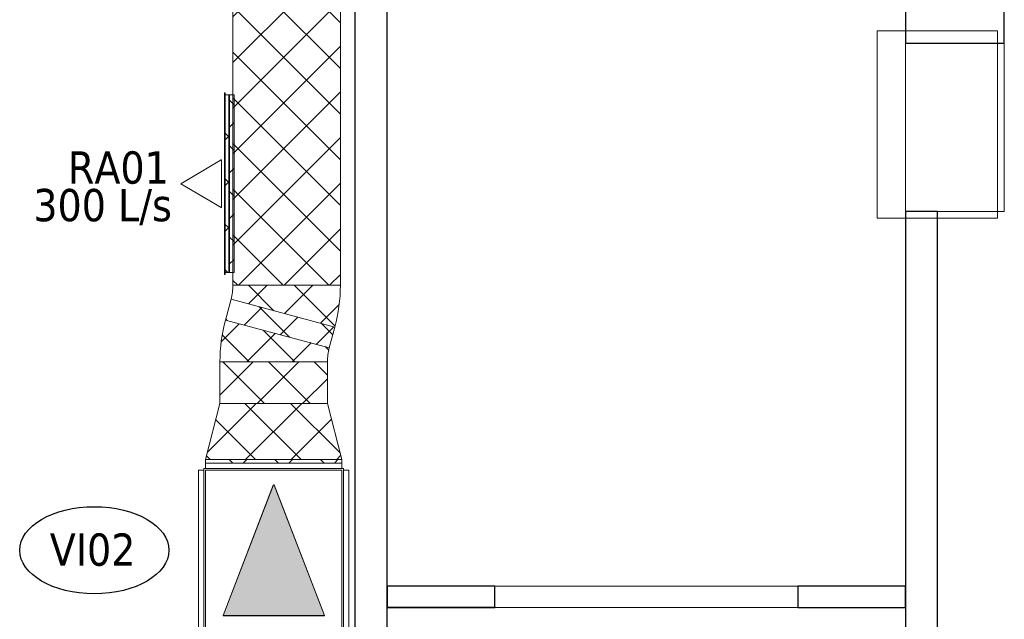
# Model space of a CAD drawing. Header units: metres. Extents: x 391.1 to 427.5, y 12.7 to 29.9.
# Tile 82 of 252: x 406.4 to 411, y 15.5 to 18.3. Entities that reach past the tile are written whole.
import ezdxf

# ---------------------------------------------------------------- set-up
doc = ezdxf.new("R2010")
doc.units = ezdxf.units.M
for name, color, linetype, lineweight in [('A-COLS-____-MCUT', 7, 'Continuous', 18), ('A-COLS-____-OTLN', 7, 'Continuous', 18), ('A-DETL-____-MBND', 7, 'Continuous', 18), ('A-DETL-GENF-OTLN', 7, 'Continuous', 18), ('A-GENM-____-OTLN', 7, 'Continuous', 18), ('A-WALL-____-MCUT', 7, 'Continuous', 25), ('A-WALL-____-OTLN', 7, 'Continuous', 25), ('M-EQPM-___-IDEN', 7, 'Continuous', 30), ('M-EQPM-____-OTLN', 7, 'Continuous', 18), ('M-HVAC-CDFF-IDEN', 7, 'Continuous', 30), ('M-HVAC-CDFF-OTLN', 7, 'Continuous', 18), ('M-HVAC-DUCT-OTLN', 7, 'Continuous', 18)]:
    doc.layers.add(name, color=color, linetype=linetype, lineweight=lineweight)
doc.styles.add('Tahoma_2', font='tahoma.ttf', dxfattribs={"height": 0.15})
pattern_1 = [(45, (0, 0), (-0.106066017, 0.106066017), []), (135, (0, 0), (-0.106066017, -0.106066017), [])]
pattern_2 = [(135, (17.55, -407.337), (-0.106066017, -0.106066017), []), (225, (17.55, -407.337), (0.106066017, -0.106066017), [])]

# ---------------------------------------------------------------- blocks, each defined once
blk = doc.blocks.new('Family - Pilar PS-2-151079-01_CLI_AIRE_PS1')
at = {"layer": 'A-DETL-____-MBND', "color": 253, "true_color": 0xaaaaaa}
for p, q in [((0, 0.8703), (0, 0)), ((0, 0), (0, 0.8703)), ((0.56, 0.8703), (0, 0.8703)), ((0, 0.8703), (0.56, 0.8703)), ((0.56, 0), (0.56, 0.8703)), ((0.56, 0.8703), (0.56, 0)), ((0, 0), (0.56, 0)), ((0.56, 0), (0, 0))]:
    blk.add_line(p, q, dxfattribs=at)
blk = doc.blocks.new('Family - Pilar PS-1-153404-01_CLI_AIRE_PS1')
at = {"layer": 'A-COLS-____-MCUT', "color": 253, "true_color": 0xaaaaaa}
for p, q in [((0.4599, 0.7831), (0, 0.7831)), ((0, 0.7831), (0, 0)), ((0.4599, 0), (0.4599, 0.7831)), ((0, 0), (0.4599, 0))]:
    blk.add_line(p, q, dxfattribs=at)
at = {"layer": 'A-COLS-____-OTLN', "color": 253, "true_color": 0xaaaaaa}
for p, q in [((0.4599, 0.7831), (0, 0.7831)), ((0, 0.7831), (0, 0)), ((0.4599, 0), (0.4599, 0.7831)), ((0, 0), (0.4599, 0))]:
    blk.add_line(p, q, dxfattribs=at)
blk = doc.blocks.new('Family - Evans P-1-153406-01_CLI_AIRE_PS1')
at = {"layer": 'A-WALL-____-MCUT', "color": 253, "true_color": 0xaaaaaa}
for p, q in [((0.5001, 0.1), (0, 0.1)), ((0, 0.1), (0, 0)), ((0.5001, 0), (0.5001, 0.1)), ((1.9101, 0.1), (1.9101, 0)), ((2.4101, 0.1), (1.9101, 0.1)), ((2.4101, 0), (2.4101, 0.1)), ((0, 0), (0.5001, 0)), ((1.9101, 0), (2.4101, 0))]:
    blk.add_line(p, q, dxfattribs=at)
at = {"layer": 'A-WALL-____-OTLN', "color": 253, "true_color": 0xaaaaaa}
for p, q in [((0.5001, 0.1), (0, 0.1)), ((0, 0.1), (0, 0)), ((0.5001, 0), (0.5001, 0.1)), ((1.9101, 0.1), (1.9101, 0)), ((1.9101, 0.1), (2.4101, 0.1)), ((2.4101, 0.1), (2.4101, 0)), ((0, 0), (0.5001, 0)), ((1.9101, 0), (2.4101, 0))]:
    blk.add_line(p, q, dxfattribs=at)
at = {"layer": 'A-WALL-____-OTLN', "color": 253, "lineweight": 18, "true_color": 0xaaaaaa}
blk.add_line((0, 0), (2.4101, 0), dxfattribs=at)
blk = doc.blocks.new('Family - Vano de puerta PS-1-153408-01_CLI_AIRE_PS1')
at = {"layer": 'A-GENM-____-OTLN', "color": 253, "true_color": 0xaaaaaa}
for p, q in [((410.0032, 15.6807), (408.5932, 15.6807)), ((408.5932, 15.6807), (408.5932, 15.5807)), ((408.5932, 15.6807), (410.0032, 15.6807)), ((408.5932, 15.5807), (408.5932, 15.6807)), ((410.0032, 15.5807), (410.0032, 15.6807)), ((410.0032, 15.5807), (410.0032, 15.6807)), ((408.5932, 15.5807), (410.0032, 15.5807)), ((410.0032, 15.5807), (408.5932, 15.5807))]:
    blk.add_line(p, q, dxfattribs=at)
blk = doc.blocks.new('Family - Evans P-1-153493-01_CLI_AIRE_PS1')
at = {"layer": 'A-WALL-____-MCUT', "color": 253, "true_color": 0xaaaaaa}
for p, q in [((10.5601, 0.15), (0, 0.15)), ((0, 0), (10.5601, 0))]:
    blk.add_line(p, q, dxfattribs=at)
at = {"layer": 'A-WALL-____-OTLN', "color": 253, "true_color": 0xaaaaaa}
for p, q in [((10.5601, 0.15), (0, 0.15)), ((0, 0), (10.5601, 0))]:
    blk.add_line(p, q, dxfattribs=at)
at = {"layer": 'A-WALL-____-OTLN', "color": 253, "lineweight": 18, "true_color": 0xaaaaaa}
blk.add_line((0, 0), (10.5601, 0), dxfattribs=at)
blk = doc.blocks.new('Family - Evans P-1-153585-01_CLI_AIRE_PS1')
at = {"layer": 'A-WALL-____-MCUT', "color": 253, "true_color": 0xaaaaaa}
for p, q in [((3.2401, 0.15), (0, 0.15)), ((0, 0.15), (0, 0)), ((3.2401, 0), (3.2401, 0.15)), ((0, 0), (3.2401, 0))]:
    blk.add_line(p, q, dxfattribs=at)
at = {"layer": 'A-WALL-____-OTLN', "color": 253, "true_color": 0xaaaaaa}
for p, q in [((3.2401, 0.15), (0, 0.15)), ((0, 0.15), (0, 0)), ((3.2401, 0), (3.2401, 0.15)), ((0, 0), (3.2401, 0))]:
    blk.add_line(p, q, dxfattribs=at)
at = {"layer": 'A-WALL-____-OTLN', "color": 253, "lineweight": 18, "true_color": 0xaaaaaa}
blk.add_line((0, 0), (3.2401, 0), dxfattribs=at)
blk = doc.blocks.new('Family - Evans P-1-153660-01_CLI_AIRE_PS1')
at = {"layer": 'A-WALL-____-MCUT', "color": 253, "true_color": 0xaaaaaa}
for p, q in [((0.2769, 0.46), (0, 0.46)), ((0, 0.46), (0, 0)), ((0.2769, 0), (0.2769, 0.46)), ((0, 0), (0.2769, 0))]:
    blk.add_line(p, q, dxfattribs=at)
at = {"layer": 'A-WALL-____-OTLN', "color": 253, "true_color": 0xaaaaaa}
for p, q in [((0.2769, 0.46), (0, 0.46)), ((0, 0.46), (0, 0)), ((0.2769, 0), (0.2769, 0.46)), ((0, 0), (0.2769, 0))]:
    blk.add_line(p, q, dxfattribs=at)
at = {"layer": 'A-WALL-____-OTLN', "color": 253, "lineweight": 18, "true_color": 0xaaaaaa}
blk.add_line((0, 0), (0.2769, 0), dxfattribs=at)
blk = doc.blocks.new('LONDR55-XX_ZZ-ARQ-CAA-M3D-Londres55_ifc-1-01_CLI_AIRE_PS1')
at = {"layer": 'A-COLS-____-OTLN', "color": 253, "lineweight": 18, "true_color": 0xaaaaaa}
for name, p in [('Family - Pilar PS-2-151079-01_CLI_AIRE_PS1', (410.3714, 17.3903)), ('Family - Pilar PS-1-153404-01_CLI_AIRE_PS1', (410.5033, 17.4207))]:
    blk.add_blockref(name, p, dxfattribs=at)
at = {"layer": 'A-GENM-____-OTLN', "color": 253, "lineweight": 18, "true_color": 0xaaaaaa}
blk.add_blockref('Family - Vano de puerta PS-1-153408-01_CLI_AIRE_PS1', (0, 0), dxfattribs=at)
at = {"layer": 'A-WALL-____-OTLN', "color": 253, "lineweight": 18, "true_color": 0xaaaaaa}
for name, p, rotation in [('Family - Evans P-1-153493-01_CLI_AIRE_PS1', (407.9432, 24.7407), 270), ('Family - Evans P-1-153660-01_CLI_AIRE_PS1', (410.9633, 18.2039), 90), ('Family - Evans P-1-153585-01_CLI_AIRE_PS1', (410.6533, 14.1806), 90), ('Family - Evans P-1-153406-01_CLI_AIRE_PS1', (410.5033, 15.6807), 180)]:
    blk.add_blockref(name, p, dxfattribs=dict(at, rotation=rotation))
blk = doc.blocks.new('ZYR_03_06_01 Ventilador Caixa Aportació - VI02-431669-01_CLI_AIRE_PS1')
at = {"layer": 'A-DETL-GENF-OTLN', "true_color": 0xff18ff}
blk.add_hatch(color=6, dxfattribs=at).paths.add_polyline_path([(-0.3045, -0.2357), (-0.3035, -0.2357), (0.3026, -0.002), (0.3026, 0.002), (-0.3045, 0.2357), (-0.3045, 0.002)])
at = {"layer": 'A-DETL-GENF-OTLN', "color": 6, "true_color": 0xff00ff}
for p, q in [((-0.38, 0.325), (0.38, 0.325)), ((-0.38, -0.325), (-0.38, 0.325)), ((0.38, 0.325), (0.38, -0.325)), ((-0.3035, 0.2357), (-0.3045, 0.2357)), ((-0.3045, 0.2357), (-0.3045, -0.2357)), ((-0.3045, 0.2357), (-0.3045, -0.2357)), ((-0.3045, 0.2357), (-0.3035, 0.2357)), ((0.3026, 0.002), (-0.3035, 0.2357)), ((-0.3035, 0.2357), (-0.3035, -0.2357)), ((-0.3035, 0.2357), (0.3035, 0.0016)), ((0.3035, 0.0016), (0.3025, 0.0016)), ((0.3026, -0.002), (0.3026, 0.002)), ((0.3035, 0.0016), (0.3035, -0.0016)), ((-0.3035, -0.2357), (0.3035, -0.0016)), ((-0.3035, -0.2357), (0.3026, -0.002)), ((0.3035, -0.0016), (0.3025, -0.0016)), ((-0.3045, -0.2357), (-0.3035, -0.2357)), ((-0.3045, -0.2357), (-0.3035, -0.2357)), ((0.38, -0.325), (-0.38, -0.325))]:
    blk.add_line(p, q, dxfattribs=at)
at = {"layer": 'M-EQPM-____-OTLN', "color": 6, "true_color": 0xff00ff}
for p, q in [((0.38, 0.325), (-0.38, 0.325)), ((-0.38, 0.325), (-0.38, -0.325)), ((-0.38, -0.325), (-0.38, 0.325)), ((-0.38, 0.325), (0.38, 0.325)), ((-0.3725, 0.35), (0.3725, 0.35)), ((0.3725, 0.35), (-0.3725, 0.35)), ((-0.3725, 0.325), (-0.3725, 0.35)), ((-0.3725, 0.35), (-0.3725, 0.325)), ((-0.3725, 0.325), (0.3725, 0.325)), ((0.3725, 0.325), (-0.3725, 0.325)), ((0.3725, 0.35), (0.3725, 0.325)), ((0.3725, 0.35), (0.3725, 0.325)), ((0.38, -0.325), (0.38, 0.325)), ((0.38, 0.325), (0.38, -0.325)), ((-0.405, -0.3175), (-0.405, 0.3175)), ((-0.405, 0.3175), (-0.405, -0.3175)), ((-0.405, 0.3175), (-0.38, 0.3175)), ((-0.405, 0.3175), (-0.38, 0.3175)), ((-0.38, -0.3175), (-0.38, 0.3175)), ((-0.38, 0.3175), (-0.38, -0.3175)), ((0.3725, 0.3175), (-0.3725, 0.3175)), ((-0.3725, 0.3175), (-0.3725, -0.3175)), ((-0.3725, -0.3175), (-0.3725, 0.3175)), ((-0.3725, 0.3175), (0.3725, 0.3175)), ((0.3725, -0.3175), (0.3725, 0.3175)), ((0.3725, 0.3175), (0.3725, -0.3175)), ((0.38, 0.3175), (0.38, -0.3175)), ((0.38, -0.3175), (0.38, 0.3175)), ((0.405, 0.3175), (0.38, 0.3175)), ((0.38, 0.3175), (0.405, 0.3175)), ((0.405, 0.3175), (0.405, -0.3175)), ((0.405, -0.3175), (0.405, 0.3175)), ((-0.38, -0.3175), (-0.405, -0.3175)), ((-0.405, -0.3175), (-0.38, -0.3175)), ((-0.3725, -0.3175), (0.3725, -0.3175)), ((0.3725, -0.3175), (-0.3725, -0.3175)), ((0.38, -0.3175), (0.405, -0.3175)), ((0.38, -0.3175), (0.405, -0.3175)), ((-0.38, -0.325), (0.38, -0.325)), ((0.38, -0.325), (-0.38, -0.325)), ((0.3725, -0.325), (-0.3725, -0.325)), ((-0.3725, -0.325), (0.3725, -0.325)), ((-0.3725, -0.325), (-0.3725, -0.35)), ((-0.3725, -0.325), (-0.3725, -0.35)), ((0.3725, -0.35), (-0.3725, -0.35)), ((-0.3725, -0.35), (0.3725, -0.35)), ((0.3725, -0.35), (0.3725, -0.325)), ((0.3725, -0.325), (0.3725, -0.35))]:
    blk.add_line(p, q, dxfattribs=at)
blk = doc.blocks.new('M_Transición rectangular - Ángulo - 60 grados-432553-01_CLI_AIRE_PS1')
at = {"layer": 'M-HVAC-DUCT-OTLN', "true_color": 0x00c800}
h = blk.add_hatch(dxfattribs=at)
h.set_pattern_fill('FP_4', color=92, style=0, pattern_type=2)
h.set_pattern_definition([(314.778, (-16.335, 407.566), (0.10524742, 0.10606914), []), (45.222, (-16.335, 407.566), (-0.10524742, 0.10606914), [])])
h.paths.add_polyline_path([(0, 0.3175), (0, -0.3175), (0.2598, -0.25), (0.2598, 0.25)])
at = {"layer": 'M-HVAC-DUCT-OTLN', "color": 92, "true_color": 0x00c800}
for p, q in [((0, 0.3175), (0, -0.3175)), ((0, 0.3175), (0.2598, 0.25)), ((0, 0.3175), (0.2598, 0.25)), ((0, -0.3175), (0, 0.3175)), ((0.2598, -0.25), (0.2598, 0.25)), ((0.2598, 0.25), (0.2598, -0.25)), ((0, -0.3175), (0.2598, -0.25)), ((0.2598, -0.25), (0, -0.3175))]:
    blk.add_line(p, q, dxfattribs=at)
blk = doc.blocks.new('M_Codo rectangular - Radio - 1 W-432691-01_CLI_AIRE_PS1')
at = {"layer": 'M-HVAC-DUCT-OTLN', "true_color": 0x00c800}
h = blk.add_hatch(dxfattribs=at)
h.set_pattern_fill('FP_6', color=92, style=0, pattern_type=2)
h.set_pattern_definition([(330, (-121.934, 389.333), (0.075, 0.12990381), []), (60, (-121.934, 389.333), (-0.12990381, 0.075), [])])
h.paths.add_polyline_path([(-0.0658, -0.25), (-0.0005, -0.2471), (0.0644, -0.2386), (0.1283, -0.2244), (-0.0011, 0.2585), (-0.0332, 0.2521), (-0.0658, 0.25)])
at = {"layer": 'M-HVAC-DUCT-OTLN', "color": 92, "true_color": 0x00c800}
for p, q in [((-0.0658, 0.25), (-0.0658, -0.25)), ((-0.0658, -0.25), (-0.0658, 0.25)), ((-0.0011, 0.2585), (0.1283, -0.2244)), ((0.1283, -0.2244), (-0.0011, 0.2585))]:
    blk.add_line(p, q, dxfattribs=at)
for radius in [0.25, 0.25, 0.75, 0.75]:
    blk.add_arc((-0.0658, 0.5), radius, 270, 285, dxfattribs=at)
blk = doc.blocks.new('M_Codo rectangular - Radio - 1 W-V4-01_CLI_AIRE_PS1')
at = {"layer": 'M-HVAC-DUCT-OTLN', "true_color": 0x00c800}
h = blk.add_hatch(dxfattribs=at)
h.set_pattern_fill('FP_7', color=92, style=0, pattern_type=2)
h.set_pattern_definition([(150, (121.702, -389.333), (-0.075, -0.12990381), []), (240, (121.702, -389.333), (0.12990381, -0.075), [])])
h.paths.add_polyline_path([(-0.0011, 0.2585), (-0.0332, 0.2521), (-0.0658, 0.25), (-0.0658, -0.25), (-0.0005, -0.2471), (0.0644, -0.2386), (0.1283, -0.2244)])
at = {"layer": 'M-HVAC-DUCT-OTLN', "color": 92, "true_color": 0x00c800}
for p, q in [((-0.0658, 0.25), (-0.0658, -0.25)), ((-0.0658, -0.25), (-0.0658, 0.25)), ((-0.0011, 0.2585), (0.1283, -0.2244)), ((0.1283, -0.2244), (-0.0011, 0.2585))]:
    blk.add_line(p, q, dxfattribs=at)
for radius in [0.25, 0.25, 0.75, 0.75]:
    blk.add_arc((-0.0658, 0.5), radius, 270, 285, dxfattribs=at)
blk = doc.blocks.new('ZYR_03_06_04_01 Reixa Paret Sobrepressio - RA01-404473-01_CLI_AIRE_PS1')
at = {"layer": 'M-HVAC-CDFF-OTLN', "true_color": 0x00c800}
h = blk.add_hatch(dxfattribs=at)
h.set_pattern_fill('FP_10', color=92, style=0, pattern_type=2)
h.set_pattern_definition(pattern_2)
h.paths.add_polyline_path([(0.4225, 0.002), (-0.4225, 0.002), (-0.4225, 0), (0.4225, 0)])
h = blk.add_hatch(dxfattribs=at)
h.set_pattern_fill('FP_10', color=92, style=0, pattern_type=2)
h.set_pattern_definition(pattern_2)
h.paths.add_polyline_path([(0.4125, 0.02), (-0.4125, 0.02), (-0.4125, 0), (0.4125, 0)])
h = blk.add_hatch(dxfattribs=at)
h.set_pattern_fill('FP_10', color=92, style=0, pattern_type=2)
h.set_pattern_definition(pattern_2)
h.paths.add_polyline_path([(0.4125, 0.002), (-0.4125, 0.002), (-0.4125, 0), (0.4125, 0)])
at = {"layer": 'M-HVAC-CDFF-OTLN', "color": 92, "true_color": 0x00c800}
for p, q in [((0.4225, 0.002), (-0.4225, 0.002)), ((-0.4225, 0.002), (0.4225, 0.002)), ((-0.4225, 0.002), (-0.4225, 0)), ((-0.4225, 0.002), (-0.4225, 0)), ((0.4225, 0), (-0.4225, 0)), ((-0.4225, 0), (0.4225, 0)), ((0.4125, 0.02), (-0.4125, 0.02)), ((-0.4125, 0.02), (0.4125, 0.02)), ((-0.4125, 0.02), (-0.4125, 0)), ((-0.4125, 0.02), (-0.4125, 0)), ((0.4125, 0.002), (-0.4125, 0.002)), ((-0.4125, 0.002), (0.4125, 0.002)), ((-0.4125, 0.002), (-0.4125, 0)), ((-0.4125, 0.002), (-0.4125, 0)), ((0.4125, 0), (-0.4125, 0)), ((-0.4125, 0), (0.4125, 0)), ((0.4125, 0), (-0.4125, 0)), ((-0.4125, 0), (0.4125, 0)), ((0.4125, 0), (0.4125, 0.02)), ((0.4125, 0.02), (0.4125, 0)), ((0.4125, 0), (0.4125, 0.002)), ((0.4125, 0.002), (0.4125, 0)), ((0.4225, 0), (0.4225, 0.002)), ((0.4225, 0.002), (0.4225, 0)), ((0.1111, -0.015), (-0.1111, -0.015)), ((-0.1111, -0.015), (-0.1111, -0.016)), ((-0.1111, -0.016), (0, -0.2033)), ((0.1111, -0.016), (0, -0.2033)), ((0.1111, -0.015), (0.1111, -0.016))]:
    blk.add_line(p, q, dxfattribs=at)
blk = doc.blocks.new('MEP_15_03 Injerto Conducte - Mínimo-V12-01_CLI_AIRE_PS1')
at = {"layer": 'M-HVAC-DUCT-OTLN', "true_color": 0x00c800}
h = blk.add_hatch(dxfattribs=at)
h.set_pattern_fill('FP_17', color=92, style=0, pattern_type=2)
h.set_pattern_definition([(135, (407.376, -17.55), (-0.106066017, -0.106066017), []), (45, (407.376, -17.55), (-0.106066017, 0.106066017), [])])
h.paths.add_polyline_path([(-0.006096, -0.4125), (-0.006096, 0.4125), (0.015, 0.4125), (0.015, -0.4125)])
at = {"layer": 'M-HVAC-DUCT-OTLN', "color": 92, "true_color": 0x00c800}
for p, q in [((-0.006096, 0.4125), (-0.006096, -0.4125)), ((-0.006096, -0.4125), (-0.006096, 0.4125)), ((-0.006096, 0.4125), (0.015, 0.4125)), ((0.015, 0.4125), (-0.006096, 0.4125)), ((0.015, 0.4125), (0.015, -0.4125)), ((0.015, -0.4125), (0.015, 0.4125)), ((0.015, -0.4125), (-0.006096, -0.4125)), ((0.015, -0.4125), (-0.006096, -0.4125))]:
    blk.add_line(p, q, dxfattribs=at)
blk = doc.blocks.new('ZYR_00_01 Equips Mecanics - 3 mm-758331-01_CLI_AIRE_PS1')
at = {"layer": 'M-EQPM-___-IDEN'}
blk.add_ellipse((0, 0), major_axis=(-0.006941, 0), ratio=0.583581, dxfattribs=at)

msp = doc.modelspace()

# ---------------------------------------------------------------- hatches: boundary and pattern name
at = {"layer": 'M-HVAC-DUCT-OTLN', "true_color": 0x00c800}
h = msp.add_hatch(dxfattribs=at)
h.set_pattern_fill('FP_1', color=92, style=0, pattern_type=2)
h.set_pattern_definition(pattern_1)
h.paths.add_polyline_path([(407.3756, 17.0784), (407.8756, 17.0784), (407.8756, 27.2525), (407.3756, 27.2525), (407.3756, 20.5987)])
h = msp.add_hatch(dxfattribs=at)
h.set_pattern_fill('FP_1', color=92, style=0, pattern_type=2)
h.set_pattern_definition(pattern_1)
h.paths.add_polyline_path([(407.3606, 17.138), (407.3606, 17.963), (407.3573, 17.963), (407.3573, 17.138)])
h = msp.add_hatch(dxfattribs=at)
h.set_pattern_fill('FP_1', color=92, style=0, pattern_type=2)
h.set_pattern_definition(pattern_1)
h.paths.add_polyline_path([(407.3817, 17.138), (407.3817, 17.963), (407.3756, 17.963), (407.3756, 17.138)])
h = msp.add_hatch(dxfattribs=at)
h.set_pattern_fill('FP_5', color=92, style=0, pattern_type=2)
h.set_pattern_definition(pattern_1)
h.paths.add_polyline_path([(407.8241, 16.7875), (407.8501, 16.8842), (407.3671, 17.0136), (407.3412, 16.9169)])
h = msp.add_hatch(dxfattribs=at)
h.set_pattern_fill('FP_1', color=92, style=0, pattern_type=2)
h.set_pattern_definition(pattern_1)
h.paths.add_polyline_path([(407.3156, 16.5286), (407.8156, 16.5286), (407.8156, 16.7228), (407.3156, 16.7228)])
h = msp.add_hatch(dxfattribs=at)
h.set_pattern_fill('FP_1', color=92, style=0, pattern_type=2)
h.set_pattern_definition(pattern_1)
h.paths.add_polyline_path([(407.2481, 16.2518), (407.8831, 16.2518), (407.8831, 16.2688), (407.2481, 16.2688)])

# ---------------------------------------------------------------- linework, layer by layer
at = {"layer": 'M-HVAC-DUCT-OTLN', "color": 92, "true_color": 0x00c800}
for p, q in [((407.3756, 17.0784), (407.3756, 27.2525)), ((407.8756, 27.2525), (407.8756, 17.0784)), ((407.3573, 17.963), (407.3573, 17.138)), ((407.3573, 17.963), (407.3606, 17.963)), ((407.3606, 17.963), (407.3606, 17.138)), ((407.3817, 17.963), (407.3756, 17.963)), ((407.3817, 17.963), (407.3817, 17.138)), ((407.3606, 17.138), (407.3573, 17.138)), ((407.3817, 17.138), (407.3756, 17.138)), ((407.3756, 17.0784), (407.8756, 17.0784)), ((407.3412, 16.9169), (407.3671, 17.0136)), ((407.8501, 16.8842), (407.3671, 17.0136)), ((407.8241, 16.7875), (407.3412, 16.9169)), ((407.8501, 16.8842), (407.8241, 16.7875)), ((407.3156, 16.7228), (407.8156, 16.7228)), ((407.3156, 16.5286), (407.3156, 16.7228)), ((407.8156, 16.7228), (407.8156, 16.5286)), ((407.3156, 16.5286), (407.8156, 16.5286)), ((407.2481, 16.2688), (407.8831, 16.2688)), ((407.2481, 16.2518), (407.2481, 16.2688)), ((407.8831, 16.2688), (407.8831, 16.2518)), ((407.2481, 16.2518), (407.8831, 16.2518))]:
    msp.add_line(p, q, dxfattribs=at)

# ---------------------------------------------------------------- block references
at = {"lineweight": 5}
msp.add_blockref('LONDR55-XX_ZZ-ARQ-CAA-M3D-Londres55_ifc-1-01_CLI_AIRE_PS1', (0, 0), dxfattribs=at)
at = {"layer": 'A-DETL-GENF-OTLN', "color": 6, "true_color": 0xff00ff, "rotation": 89.9999999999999}
msp.add_blockref('ZYR_03_06_01 Ventilador Caixa Aportació - VI02-431669-01_CLI_AIRE_PS1', (407.5656, 15.8468), dxfattribs=at)
at = {"layer": 'M-EQPM-___-IDEN', "xscale": 49.99999999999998, "yscale": 49.99999999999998, "zscale": 49.99999999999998}
msp.add_blockref('ZYR_00_01 Equips Mecanics - 3 mm-758331-01_CLI_AIRE_PS1', (406.7313, 15.8468), dxfattribs=at)
at = {"layer": 'M-HVAC-CDFF-OTLN', "color": 92, "true_color": 0x00c800, "rotation": 269.9999999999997}
msp.add_blockref('ZYR_03_06_04_01 Reixa Paret Sobrepressio - RA01-404473-01_CLI_AIRE_PS1', (407.3373, 17.5505), dxfattribs=at)
at = {"layer": 'M-HVAC-DUCT-OTLN', "color": 92, "true_color": 0x00c800, "extrusion": (0, 0, -1)}
msp.add_blockref('MEP_15_03 Injerto Conducte - Mínimo-V12-01_CLI_AIRE_PS1', (-407.3756, 17.5505), dxfattribs=at)
at = {"layer": 'M-HVAC-DUCT-OTLN', "color": 92, "true_color": 0x00c800}
for name, p, rotation in [('M_Codo rectangular - Radio - 1 W-432691-01_CLI_AIRE_PS1', (407.6256, 17.0125), 74.99999999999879), ('M_Codo rectangular - Radio - 1 W-V4-01_CLI_AIRE_PS1', (407.5656, 16.7886), 254.999999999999), ('M_Transición rectangular - Ángulo - 60 grados-432553-01_CLI_AIRE_PS1', (407.5656, 16.2688), 90)]:
    msp.add_blockref(name, p, dxfattribs=dict(at, rotation=rotation))

# ---------------------------------------------------------------- texts
at = {"layer": 'M-EQPM-___-IDEN', "insert": (406.5241, 15.925), "char_height": 0.15, "width": 0.501055, "attachment_point": 1, "style": 'Tahoma_2'}
msp.add_mtext('VI02', dxfattribs=at)
at = {"layer": 'M-HVAC-CDFF-IDEN', "char_height": 0.15, "attachment_point": 1, "style": 'Tahoma_2'}
for s, insert, width in [('RA01', (406.6088, 17.7008), 0.56519), ('300 L/s', (406.4477, 17.5261), 0.793671)]:
    msp.add_mtext(s, dxfattribs=dict(at, insert=insert, width=width))

doc.saveas('drawing.dxf')
